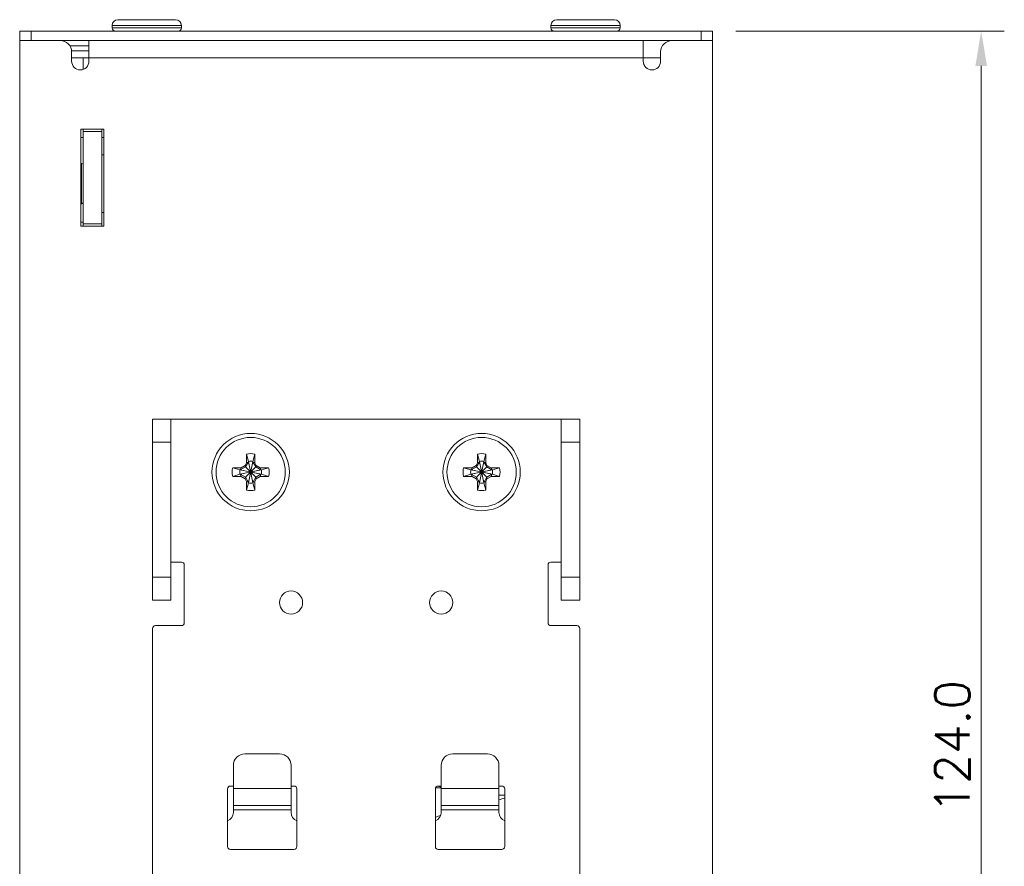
# Model space of a CAD drawing. Header units: inches. Extents: x 13 to 371, y 11 to 179.
# Tile 2 of 19: x 13 to 99, y 84 to 157. Entities that reach past the tile are written whole.
import ezdxf

# ---------------------------------------------------------------- set-up
doc = ezdxf.new("R2010")
doc.units = ezdxf.units.IN
doc.header["$MEASUREMENT"] = 0
doc.layers.add('Dimension', color=2, linetype='Continuous', lineweight=0)
doc.styles.add('ROMANS', font='romans')
doc.dimstyles.new('yutana', dxfattribs={"dimtxt": 3, "dimasz": 3, "dimexe": 2, "dimexo": 2, "dimgap": 1, "dimtad": 1, "dimdec": 1, "dimzin": 0, "dimdsep": 46, "dimtxsty": 'ROMANS', "dimcen": 0.09, "dimclrd": 256, "dimclre": 256, "dimclrt": 256, "dimadec": 0, "dimazin": 0, "dimtp": 0.01, "dimtm": 0.01, "dimtfac": 1, "dimtdec": 1, "dimtmove": 0, "dimatfit": 3, "dimfxl": 1, "dimtolj": 1, "dimtzin": 0, "dimlwd": 0, "dimlwe": 0, "dimarcsym": 0})

# ---------------------------------------------------------------- blocks, each defined once
blk = doc.blocks.new('*D6')
at = {"layer": 'Defpoints', "color": 0}
for p in [(73.433, 156.097), (96.694, 156.097), (73.433, 32.097)]:
    blk.add_point(p, dxfattribs=at)
at = {"layer": 'Dimension', "lineweight": 0}
for p, q in [((75.433, 156.097), (98.694, 156.097)), ((96.694, 35.097), (96.694, 153.097)), ((75.433, 32.097), (98.694, 32.097))]:
    blk.add_line(p, q, dxfattribs=at)
at = {"layer": 'Dimension'}
for points in [[(96.194, 153.097), (97.194, 153.097), (96.694, 156.097)], [(96.194, 35.097), (97.194, 35.097), (96.694, 32.097)]]:
    blk.add_solid(points, dxfattribs=at)
at = {"layer": 'Dimension', "insert": (94.194, 94.097), "char_height": 3, "attachment_point": 5, "rotation": 90, "style": 'ROMANS'}
blk.add_mtext('\\A1;124.0', dxfattribs=at)

msp = doc.modelspace()

# ---------------------------------------------------------------- linework, layer by layer
at = {"layer": 'Dimension', "color": 0}
for p, q in [((21.933, 157.097), (26.933, 157.097)), ((59.933, 157.097), (64.933, 157.097)), ((13.433, 156.097), (13.433, 32.097)), ((13.433, 156.097), (73.433, 156.097)), ((14.433, 155.297), (14.433, 156.097)), ((21.433, 156.397), (21.433, 156.597)), ((21.433, 156.597), (27.433, 156.597)), ((27.433, 156.397), (21.433, 156.397)), ((27.433, 156.397), (27.433, 156.597)), ((59.433, 156.397), (59.433, 156.597)), ((59.433, 156.597), (65.433, 156.597)), ((65.433, 156.397), (59.433, 156.397)), ((65.433, 156.397), (65.433, 156.597)), ((72.433, 155.297), (72.433, 156.097)), ((73.433, 156.097), (73.433, 32.097)), ((73.433, 155.297), (13.433, 155.297)), ((19.433, 155.297), (19.433, 153.497)), ((67.433, 155.297), (67.433, 153.497)), ((17.771, 154.827), (19.433, 154.827)), ((17.933, 154.397), (19.433, 154.397)), ((17.933, 154.297), (17.933, 153.497)), ((67.433, 153.797), (17.933, 153.797)), ((18.933, 153.797), (18.933, 152.793)), ((67.433, 153.797), (68.933, 153.797)), ((68.933, 154.297), (68.933, 153.497)), ((18.733, 139.197), (18.733, 147.597)), ((18.733, 147.597), (20.733, 147.597)), ((18.933, 147.597), (18.933, 139.197)), ((20.533, 147.597), (20.533, 139.397)), ((20.733, 147.597), (20.733, 139.197)), ((18.933, 146.898), (18.733, 146.898)), ((20.533, 147.397), (18.933, 147.397)), ((20.733, 146.898), (20.533, 146.898)), ((20.533, 145.397), (20.733, 145.397)), ((18.733, 144.647), (18.783, 144.647)), ((18.783, 141.147), (18.783, 144.647)), ((18.733, 141.147), (18.783, 141.147)), ((20.733, 140.397), (20.533, 140.397)), ((18.733, 139.547), (18.933, 139.547)), ((20.733, 139.197), (18.733, 139.197)), ((20.533, 139.397), (18.933, 139.397)), ((24.933, 106.797), (24.933, 122.497)), ((61.933, 122.497), (24.933, 122.497)), ((26.533, 122.497), (26.533, 106.797)), ((60.333, 106.797), (60.333, 122.497)), ((61.933, 122.497), (61.933, 106.797)), ((26.533, 120.497), (24.933, 120.497)), ((60.333, 120.497), (61.933, 120.497)), ((33.063, 118.713), (33.063, 119.453)), ((33.063, 119.453), (33.248, 118.828)), ((33.803, 119.453), (33.618, 118.828)), ((33.803, 119.453), (33.803, 118.713)), ((53.063, 118.713), (53.063, 119.453)), ((53.063, 119.453), (53.248, 118.828)), ((53.803, 119.453), (53.618, 118.828)), ((53.803, 119.453), (53.803, 118.713)), ((32.969, 118.47), (33.063, 118.713)), ((33.248, 118.791), (32.988, 118.341)), ((33.063, 118.713), (33.248, 118.791)), ((33.618, 118.828), (33.248, 116.965)), ((33.248, 118.828), (33.248, 118.791)), ((33.248, 118.828), (33.618, 116.965)), ((33.618, 118.791), (33.248, 117.002)), ((33.248, 118.791), (33.618, 117.002)), ((33.618, 118.791), (33.618, 118.828)), ((33.877, 118.341), (33.618, 118.791)), ((33.803, 118.713), (33.618, 118.791)), ((33.803, 118.713), (33.897, 118.47)), ((52.969, 118.47), (53.063, 118.713)), ((53.248, 118.791), (52.988, 118.341)), ((53.063, 118.713), (53.248, 118.791)), ((53.618, 118.828), (53.248, 116.965)), ((53.248, 118.828), (53.248, 118.791)), ((53.248, 118.828), (53.618, 116.965)), ((53.618, 118.791), (53.248, 117.002)), ((53.248, 118.791), (53.618, 117.002)), ((53.618, 118.791), (53.618, 118.828)), ((53.877, 118.341), (53.618, 118.791)), ((53.803, 118.713), (53.618, 118.791)), ((53.803, 118.713), (53.897, 118.47)), ((31.876, 118.267), (32.501, 118.082)), ((31.876, 118.267), (32.616, 118.267)), ((31.876, 117.527), (32.501, 117.712)), ((34.364, 117.712), (32.501, 118.082)), ((34.364, 118.082), (32.501, 117.712)), ((32.538, 118.082), (32.501, 118.082)), ((32.501, 117.712), (32.538, 117.712)), ((32.988, 118.341), (32.538, 118.082)), ((32.616, 118.267), (32.538, 118.082)), ((34.327, 117.712), (32.538, 118.082)), ((34.327, 118.082), (32.538, 117.712)), ((32.616, 117.527), (32.538, 117.712)), ((32.538, 117.712), (32.988, 117.452)), ((32.616, 118.267), (32.969, 118.47)), ((32.969, 118.47), (32.988, 118.341)), ((33.877, 118.341), (32.988, 117.452)), ((33.877, 117.452), (32.988, 118.341)), ((33.897, 118.47), (33.877, 118.341)), ((34.327, 118.082), (33.877, 118.341)), ((33.877, 117.452), (34.327, 117.712)), ((33.897, 118.47), (34.249, 118.267)), ((34.249, 118.267), (34.327, 118.082)), ((34.249, 118.267), (34.989, 118.267)), ((34.249, 117.527), (34.327, 117.712)), ((34.364, 118.082), (34.327, 118.082)), ((34.327, 117.712), (34.364, 117.712)), ((34.989, 118.267), (34.364, 118.082)), ((34.989, 117.527), (34.364, 117.712)), ((51.876, 118.267), (52.616, 118.267)), ((51.876, 118.267), (52.501, 118.082)), ((51.876, 117.527), (52.501, 117.712)), ((54.364, 118.082), (52.501, 117.712)), ((52.538, 118.082), (52.501, 118.082)), ((54.364, 117.712), (52.501, 118.082)), ((52.501, 117.712), (52.538, 117.712)), ((52.988, 118.341), (52.538, 118.082)), ((52.616, 118.267), (52.538, 118.082)), ((54.327, 118.082), (52.538, 117.712)), ((54.327, 117.712), (52.538, 118.082)), ((52.616, 117.527), (52.538, 117.712)), ((52.538, 117.712), (52.988, 117.452)), ((52.616, 118.267), (52.969, 118.47)), ((52.969, 118.47), (52.988, 118.341)), ((53.877, 118.341), (52.988, 117.452)), ((53.877, 117.452), (52.988, 118.341)), ((53.897, 118.47), (53.877, 118.341)), ((54.327, 118.082), (53.877, 118.341)), ((53.877, 117.452), (54.327, 117.712)), ((53.897, 118.47), (54.249, 118.267)), ((54.249, 118.267), (54.327, 118.082)), ((54.249, 118.267), (54.989, 118.267)), ((54.249, 117.527), (54.327, 117.712)), ((54.364, 118.082), (54.327, 118.082)), ((54.327, 117.712), (54.364, 117.712)), ((54.989, 118.267), (54.364, 118.082)), ((54.989, 117.527), (54.364, 117.712)), ((32.616, 117.527), (31.876, 117.527)), ((32.969, 117.323), (32.616, 117.527)), ((32.969, 117.323), (32.988, 117.452)), ((33.063, 117.08), (32.969, 117.323)), ((32.988, 117.452), (33.248, 117.002)), ((33.063, 116.34), (33.063, 117.08)), ((33.063, 117.08), (33.248, 117.002)), ((33.063, 116.34), (33.248, 116.965)), ((33.248, 117.002), (33.248, 116.965)), ((33.618, 117.002), (33.877, 117.452)), ((33.803, 117.08), (33.618, 117.002)), ((33.618, 116.965), (33.618, 117.002)), ((33.803, 116.34), (33.618, 116.965)), ((33.897, 117.323), (33.803, 117.08)), ((33.803, 117.08), (33.803, 116.34)), ((33.897, 117.323), (33.877, 117.452)), ((34.249, 117.527), (33.897, 117.323)), ((34.989, 117.527), (34.249, 117.527)), ((52.616, 117.527), (51.876, 117.527)), ((52.969, 117.323), (52.616, 117.527)), ((52.969, 117.323), (52.988, 117.452)), ((53.063, 117.08), (52.969, 117.323)), ((52.988, 117.452), (53.248, 117.002)), ((53.063, 116.34), (53.063, 117.08)), ((53.063, 117.08), (53.248, 117.002)), ((53.063, 116.34), (53.248, 116.965)), ((53.248, 117.002), (53.248, 116.965)), ((53.618, 117.002), (53.877, 117.452)), ((53.803, 117.08), (53.618, 117.002)), ((53.618, 116.965), (53.618, 117.002)), ((53.803, 116.34), (53.618, 116.965)), ((53.897, 117.323), (53.803, 117.08)), ((53.803, 117.08), (53.803, 116.34)), ((53.897, 117.323), (53.877, 117.452)), ((54.249, 117.527), (53.897, 117.323)), ((54.989, 117.527), (54.249, 117.527)), ((26.533, 110.097), (27.433, 110.097)), ((60.333, 110.097), (59.433, 110.097)), ((27.683, 109.847), (27.683, 104.847)), ((59.183, 104.847), (59.183, 109.847)), ((26.533, 108.797), (24.933, 108.797)), ((60.333, 108.797), (61.933, 108.797)), ((26.533, 106.797), (24.933, 106.797)), ((60.333, 106.797), (61.933, 106.797)), ((24.933, 104.347), (24.933, 76.547)), ((25.183, 104.597), (27.433, 104.597)), ((61.683, 104.597), (59.433, 104.597)), ((61.933, 76.547), (61.933, 104.347)), ((35.933, 93.478), (32.933, 93.478)), ((50.933, 93.478), (53.933, 93.478)), ((31.933, 92.478), (31.933, 88.397)), ((36.933, 88.397), (36.933, 92.478)), ((49.933, 92.478), (49.933, 88.397)), ((54.933, 88.397), (54.933, 92.478)), ((31.433, 85.447), (31.433, 90.447)), ((31.683, 90.697), (31.933, 90.697)), ((36.933, 90.494), (31.933, 90.494)), ((36.933, 90.697), (37.183, 90.697)), ((37.433, 90.447), (37.433, 85.447)), ((49.433, 85.447), (49.433, 90.447)), ((49.933, 90.527), (49.454, 90.527)), ((49.933, 90.603), (49.647, 90.687)), ((49.683, 90.697), (49.933, 90.697)), ((49.933, 90.494), (54.933, 90.494)), ((54.933, 90.697), (55.183, 90.697)), ((55.433, 90.447), (55.433, 85.447)), ((55.433, 89.897), (54.933, 89.897)), ((36.933, 88.999), (31.933, 88.999)), ((49.933, 88.999), (54.933, 88.999)), ((36.933, 88.638), (31.933, 88.638)), ((49.933, 88.638), (54.933, 88.638)), ((37.183, 85.197), (31.683, 85.197)), ((55.183, 85.197), (49.683, 85.197))]:
    msp.add_line(p, q, dxfattribs=at)
msp.add_lwpolyline([(18.933, 141.297), (18.928, 141.259), (18.912, 141.222), (18.889, 141.191), (18.858, 141.167), (18.821, 141.152), (18.783, 141.147)], dxfattribs=at)
at = {"layer": 'Dimension', "color": 0, "const_width": 0.084}
msp.add_lwpolyline([(20.533, 139.397), (20.533, 139.197)], dxfattribs=at)
at = {"layer": 'Dimension', "color": 0}
for centre, radius in [((33.433, 117.897), 3.35), ((53.433, 117.897), 3.35), ((33.433, 117.897), 3), ((53.433, 117.897), 3), ((36.933, 106.597), 1), ((49.933, 106.597), 1)]:
    msp.add_circle(centre, radius, dxfattribs=at)
for centre, radius, start, end in [((21.933, 156.597), 0.5, 90, 180), ((26.933, 156.597), 0.5, 0, 90), ((59.933, 156.597), 0.5, 90, 180), ((64.933, 156.597), 0.5, 0, 90), ((21.733, 156.397), 0.3, 180, 270), ((27.133, 156.397), 0.3, 270, 0), ((59.733, 156.397), 0.3, 180, 270), ((65.133, 156.397), 0.3, 270, 0), ((16.933, 154.297), 1, 0, 90), ((69.933, 154.297), 1, 90, 180), ((18.683, 153.497), 0.75, 180, 0), ((68.183, 153.497), 0.75, 180, 0), ((18.783, 144.497), 0.15, 0, 90), ((33.433, 117.897), 1.6, 76.62932, 103.37068), ((53.433, 117.897), 1.6, 76.62932, 103.37068), ((33.433, 117.897), 0.95, 78.77065, 101.22935), ((53.433, 117.897), 0.95, 78.77065, 101.22935), ((33.433, 117.897), 1.6, 166.62932, 193.37068), ((33.433, 117.897), 0.95, 168.77065, 191.22935), ((33.433, 117.897), 0.95, 348.77065, 11.22935), ((33.433, 117.897), 1.6, 346.62932, 13.37068), ((53.433, 117.897), 1.6, 166.62932, 193.37068), ((53.433, 117.897), 0.95, 168.77065, 191.22935), ((53.433, 117.897), 0.95, 348.77065, 11.22935), ((53.433, 117.897), 1.6, 346.62932, 13.37068), ((33.433, 117.897), 0.95, 258.77065, 281.22935), ((53.433, 117.897), 0.95, 258.77065, 281.22935), ((33.433, 117.897), 1.6, 256.62932, 283.37068), ((53.433, 117.897), 1.6, 256.62932, 283.37068), ((27.433, 109.847), 0.25, 0, 90), ((59.433, 109.847), 0.25, 90, 180), ((25.183, 104.347), 0.25, 90, 180), ((27.433, 104.847), 0.25, 270, 0), ((59.433, 104.847), 0.25, 180, 270), ((61.683, 104.347), 0.25, 0, 90), ((32.933, 92.478), 1, 90, 180), ((35.933, 92.478), 1, 0, 90), ((50.933, 92.478), 1, 90, 180), ((53.933, 92.478), 1, 0, 90), ((31.683, 90.447), 0.25, 90, 180), ((37.183, 90.447), 0.25, 0, 90), ((49.683, 90.447), 0.25, 90, 180), ((55.183, 90.447), 0.25, 0, 90), ((54.733, 90.897), 1.4, 278.21387, 300.31094), ((31.183, 88.397), 0.75, 289.55064, 0), ((37.683, 88.397), 0.75, 180, 250.44936), ((49.183, 88.397), 0.75, 289.55064, 0), ((48.633, 90.897), 3, 285.49141, 295.00595), ((55.683, 88.397), 0.75, 180, 250.44936), ((31.683, 85.447), 0.25, 180, 270), ((37.183, 85.447), 0.25, 270, 0), ((49.683, 85.447), 0.25, 180, 270), ((55.183, 85.447), 0.25, 270, 0)]:
    msp.add_arc(centre, radius, start, end, dxfattribs=at)

# ---------------------------------------------------------------- dimensions: what is measured, and where the dimension line sits
at = {"layer": 'Dimension'}
dim = msp.add_linear_dim(base=(96.694, 156.097), p1=(73.433, 32.097), p2=(73.433, 156.097), angle=90, dimstyle='yutana', override={"dimcen": 20.106493}, dxfattribs=at)
dim.commit()
dim.dimension.update_dxf_attribs({"geometry": '*D6', "text_midpoint": (94.194, 94.097)})

doc.saveas('drawing.dxf')
